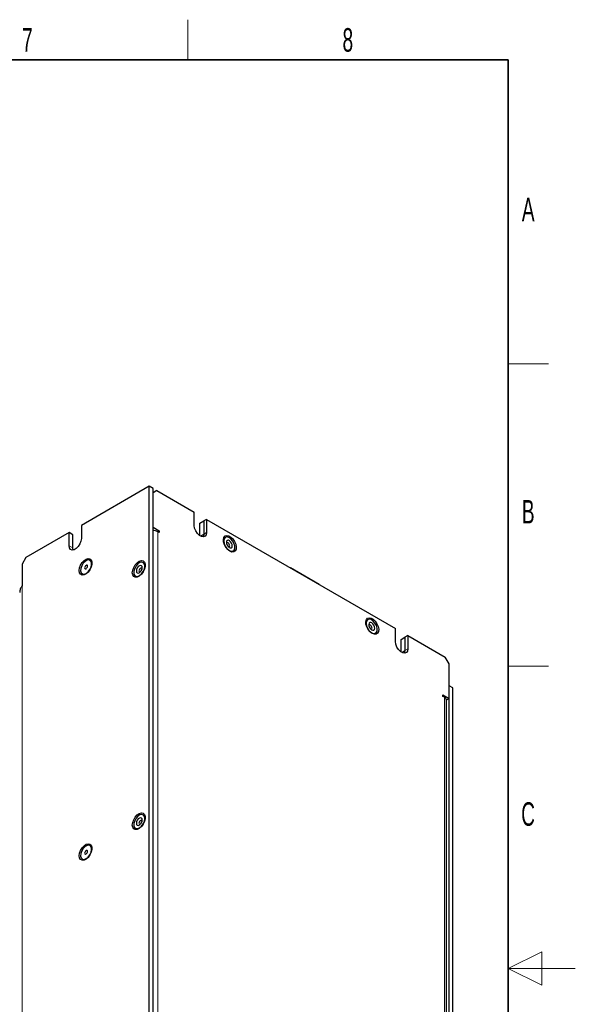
# Model space of a CAD drawing. Header units: millimetres. Extents: x 5 to 418, y 2 to 292.
# Tile 9 of 9: x 335 to 418, y 142 to 288. Entities that reach past the tile are written whole.
import ezdxf

# ---------------------------------------------------------------- set-up
doc = ezdxf.new("R2010")
doc.units = ezdxf.units.MM
doc.layers.add('SLD-0', color=7, linetype='Continuous')
doc.styles.add('SLDTEXTSTYLE0', font='TXT', dxfattribs={"width": 0.605})

msp = doc.modelspace()

# ---------------------------------------------------------------- linework, layer by layer
at = {"color": 7, "linetype": 'Continuous', "lineweight": 25}
for p, q in [((354.5064, 219.0581), (344.3947, 213.2207)), ((354.5064, 121.0732), (354.5064, 219.0581)), ((355.072, 218.7315), (354.5064, 219.0581)), ((355.072, 120.7466), (355.072, 218.7315)), ((355.6377, 218.4049), (355.072, 218.0783)), ((355.2135, 218.16), (355.6377, 218.4049)), ((355.6377, 218.4049), (361.2239, 215.1801)), ((355.2135, 218.16), (355.072, 218.2416)), ((355.072, 218.0783), (355.2135, 218.16)), ((355.072, 212.934), (355.072, 218.0783)), ((361.2239, 213.2204), (361.2239, 215.1801)), ((363.0623, 214.1188), (362.6381, 213.8739)), ((363.0623, 214.1188), (363.0623, 212.1591)), ((363.0623, 214.1188), (391.2052, 197.8723)), ((344.3947, 213.2207), (344.3947, 211.261)), ((355.072, 212.934), (355.9913, 212.4034)), ((362.0724, 213.5473), (362.6381, 213.8739)), ((362.0724, 211.6722), (362.0724, 213.5473)), ((362.6381, 213.8739), (362.6381, 211.9142)), ((342.5563, 212.1594), (336.1216, 208.4447)), ((342.5563, 210.1997), (342.5563, 212.1594)), ((343.1219, 211.8328), (342.5563, 212.1594)), ((343.1219, 209.8731), (343.1219, 211.8328)), ((355.7791, 212.2809), (355.9913, 212.4034)), ((355.9913, 212.1584), (355.7791, 212.2809)), ((355.9913, 212.4034), (355.9913, 212.1584)), ((343.1731, 209.5534), (343.1219, 209.8731)), ((336.1216, 208.4447), (335.5559, 207.4649)), ((335.5559, 207.4649), (335.5559, 204.1988)), ((345.6927, 208.0133), (345.6787, 208.0213)), ((375.5781, 206.8942), (375.576, 206.8948)), ((379.8537, 204.426), (375.5781, 206.8942)), ((344.5188, 206.0121), (344.5328, 206.004)), ((379.8664, 204.418), (379.8537, 204.426)), ((391.2052, 195.9126), (391.2052, 197.8723)), ((392.0537, 196.2394), (392.6194, 196.566)), ((393.0437, 196.8109), (392.6194, 196.566)), ((392.6194, 196.566), (392.6194, 194.6063)), ((393.0437, 196.8109), (393.0437, 194.8512)), ((393.0437, 196.8109), (398.6298, 193.5861)), ((392.0537, 194.3644), (392.0537, 196.2394)), ((399.1955, 192.6063), (398.6298, 193.5861)), ((399.1955, 187.4621), (399.1955, 192.6063)), ((399.1955, 99.1941), (399.1955, 189.3402)), ((399.7612, 189.0136), (399.1955, 189.3402)), ((398.2763, 187.9928), (399.1955, 187.4621)), ((398.2763, 187.7478), (398.2763, 187.9928)), ((398.4884, 187.6254), (398.2763, 187.7478)), ((399.7612, 98.8675), (399.7612, 189.0136)), ((398.7813, 101.3171), (398.7813, 187.2172)), ((398.9127, 187.2988), (399.1955, 187.4621)), ((345.6927, 165.5531), (345.6787, 165.5612)), ((344.5188, 163.552), (344.5328, 163.5439))]:
    msp.add_line(p, q, dxfattribs=at)
at = {"color": 7, "linetype": 'Continuous', "lineweight": 18}
for p, q in [((355.7791, 212.2809), (355.7791, 126.3808)), ((362.143, 211.6283), (362.6381, 211.9142)), ((363.0623, 212.1591), (362.6381, 211.9142)), ((343.1219, 209.8731), (342.5563, 210.1997)), ((335.5559, 114.0527), (335.5559, 204.1988)), ((392.1243, 194.3205), (392.6194, 194.6063)), ((393.0437, 194.8512), (392.6194, 194.6063)), ((398.4884, 101.7253), (398.4884, 187.6254))]:
    msp.add_line(p, q, dxfattribs=at)
at = {"color": 7, "linetype": 'Continuous', "lineweight": 25, "flags": 128}
for points in [[(363.0623, 212.1591), (363.0069, 211.828), (362.8473, 211.6009), (362.6027, 211.5051), (362.3027, 211.5522), (361.9835, 211.7365), (361.6835, 212.0358), (361.4389, 212.4139), (361.2793, 212.8254), (361.2239, 213.2204)], [(344.3947, 211.261), (344.3393, 210.866), (344.1797, 210.4546), (343.9351, 210.0764), (343.6351, 209.7771), (343.3159, 209.5928), (343.0159, 209.5457), (342.7713, 209.6415), (342.6117, 209.8687), (342.5563, 210.1997)], [(362.6381, 211.9142), (362.5826, 211.5831), (362.5453, 211.5031)], [(362.5453, 211.5031), (362.5826, 211.5831), (362.6381, 211.9142)], [(366.5272, 209.375), (366.2149, 209.6154), (365.9365, 209.9501), (365.7221, 210.3429), (365.5949, 210.7511), (365.5688, 211.1305), (365.6465, 211.44), (365.8196, 211.6461), (366.0695, 211.7264), (366.3689, 211.6722), (366.6855, 211.4895), (366.9849, 211.1979), (367.2347, 210.8292), (367.4078, 210.4232), (367.4856, 210.0239), (367.4594, 209.6747), (367.3322, 209.4134), (367.1178, 209.2682), (366.8394, 209.2549), (366.5272, 209.375)], [(366.0908, 209.7891), (366.382, 209.5307), (366.6817, 209.395), (366.9495, 209.4001), (367.1492, 209.5455), (367.2539, 209.8115), (367.2495, 210.1621), (367.1364, 210.55), (366.9301, 210.9229), (366.6583, 211.2303), (366.3577, 211.4308), (366.0691, 211.4972), (365.8312, 211.4207), (365.6764, 211.2114), (365.6254, 210.8978), (365.6851, 210.5221), (365.8476, 210.1351), (366.0908, 209.7891)], [(366.2529, 210.0857), (366.4213, 209.9387), (366.5933, 209.8678), (366.7429, 209.8837), (366.8472, 209.984), (366.8903, 210.1536), (366.8658, 210.3665), (366.7772, 210.5903), (366.6381, 210.791), (366.4698, 210.938), (366.2977, 211.009), (366.1481, 210.9931), (366.0438, 210.8927), (366.0007, 210.7232), (366.0253, 210.5103), (366.1138, 210.2864), (366.2529, 210.0857)], [(366.3317, 210.0067), (366.4127, 210.0159), (366.4707, 210.0717), (366.4947, 210.1659), (366.481, 210.2841), (366.4318, 210.4085), (366.3545, 210.52), (366.261, 210.6017), (366.1654, 210.6411), (366.0823, 210.6322), (366.0244, 210.5765), (366.0148, 210.5557)], [(344.0695, 206.5006), (344.1216, 206.8913), (344.2722, 207.2998), (344.5051, 207.6818), (344.795, 207.996), (345.1105, 208.2083), (345.4174, 208.2958), (345.6824, 208.2488), (345.8769, 208.0726), (345.9797, 207.7862), (345.9797, 207.4206), (345.8769, 207.0155), (345.6824, 206.6148), (345.4174, 206.2618), (345.1105, 205.9949), (344.795, 205.843), (344.5051, 205.8225), (344.2722, 205.9356), (344.1216, 206.1701), (344.0695, 206.5006)], [(345.0988, 206.0695), (345.3951, 206.3046), (345.6514, 206.6358), (345.833, 207.0184), (345.9155, 207.4008), (345.8877, 207.7314), (345.7534, 207.9654), (345.5306, 208.0713), (345.2495, 208.0348), (344.9481, 207.8608), (344.667, 207.5728), (344.4442, 207.2097), (344.3099, 206.8205), (344.282, 206.4578), (344.3645, 206.1707), (344.5462, 205.9977), (344.8025, 205.9624), (345.0988, 206.0695)], [(345.0988, 206.7718), (345.18, 206.8373), (345.2488, 206.9301), (345.2948, 207.0361), (345.3109, 207.1392), (345.2948, 207.2236), (345.2488, 207.2765), (345.18, 207.2899), (345.0988, 207.2617), (345.0176, 207.1962), (344.9488, 207.1033), (344.9028, 206.9973), (344.8867, 206.8943), (344.9028, 206.8098), (344.9488, 206.7569), (345.0176, 206.7435), (345.0988, 206.7718)], [(345.1128, 206.0615), (345.4091, 206.2965), (345.6654, 206.6277), (345.847, 207.0103), (345.9295, 207.3928), (345.9017, 207.7233), (345.7673, 207.9573), (345.6927, 208.0133)], [(351.9891, 206.1733), (352.0412, 206.5639), (352.1918, 206.9724), (352.4247, 207.3545), (352.7146, 207.6687), (353.0301, 207.881), (353.337, 207.9684), (353.602, 207.9214), (353.7965, 207.7452), (353.8993, 207.4588), (353.8993, 207.0932), (353.7965, 206.6881), (353.602, 206.2874), (353.337, 205.9345), (353.0301, 205.6676), (352.7146, 205.5156), (352.4247, 205.4951), (352.1918, 205.6083), (352.0412, 205.8428), (351.9891, 206.1733)], [(353.806, 207.4426), (353.6553, 207.6571), (353.4205, 207.7398), (353.1333, 207.6795), (352.8324, 207.4845), (352.5585, 207.1809), (352.3487, 206.8099), (352.2311, 206.4215), (352.2218, 206.0682), (352.322, 205.7977), (352.5181, 205.6465), (352.7836, 205.6351), (353.0828, 205.765), (353.3751, 206.0186), (353.6212, 206.3618), (353.7877, 206.748), (353.8522, 207.1253), (353.806, 207.4426)], [(353.4525, 207.0948), (353.3639, 207.2163), (353.2248, 207.2563), (353.0564, 207.2088), (352.8844, 207.081), (352.7348, 206.8924), (352.6306, 206.6716), (352.5875, 206.4523), (352.6122, 206.2678), (352.7008, 206.1463), (352.8399, 206.1063), (353.0083, 206.1537), (353.1804, 206.2815), (353.3299, 206.4702), (353.4341, 206.691), (353.4772, 206.9103), (353.4525, 207.0948)], [(353.4638, 206.7967), (353.4146, 206.8642), (353.3373, 206.8865), (353.2437, 206.8601), (353.1481, 206.7891), (353.0651, 206.6843), (353.0072, 206.5616), (352.9832, 206.4398), (352.9969, 206.3373), (353.0462, 206.2698), (353.1234, 206.2475), (353.1462, 206.2497)], [(387.7404, 197.1289), (387.4281, 197.3693), (387.1497, 197.704), (386.9353, 198.0968), (386.8081, 198.5049), (386.782, 198.8843), (386.8597, 199.1939), (387.0329, 199.3999), (387.2827, 199.4803), (387.5821, 199.4261), (387.8987, 199.2434), (388.1981, 198.9518), (388.4479, 198.5831), (388.621, 198.1771), (388.6988, 197.7778), (388.6726, 197.4286), (388.5454, 197.1672), (388.331, 197.0221), (388.0526, 197.0088), (387.7404, 197.1289)], [(387.304, 197.5429), (387.5952, 197.2846), (387.8949, 197.1488), (388.1627, 197.154), (388.3624, 197.2994), (388.4671, 197.5653), (388.4627, 197.916), (388.3496, 198.3039), (388.1433, 198.6768), (387.8715, 198.9842), (387.5709, 199.1847), (387.2823, 199.2511), (387.0444, 199.1745), (386.8896, 198.9653), (386.8386, 198.6517), (386.8984, 198.276), (387.0608, 197.889), (387.304, 197.5429)], [(387.4661, 197.8396), (387.6345, 197.6926), (387.8065, 197.6216), (387.9561, 197.6376), (388.0604, 197.7379), (388.1035, 197.9075), (388.079, 198.1203), (387.9904, 198.3442), (387.8514, 198.5449), (387.683, 198.6919), (387.5109, 198.7629), (387.3613, 198.7469), (387.257, 198.6466), (387.2139, 198.477), (387.2385, 198.2641), (387.327, 198.0403), (387.4661, 197.8396)], [(387.5449, 197.7606), (387.6259, 197.7698), (387.6839, 197.8255), (387.7079, 197.9197), (387.6942, 198.038), (387.645, 198.1624), (387.5677, 198.2739), (387.4742, 198.3555), (387.3786, 198.395), (387.2955, 198.3861), (387.2376, 198.3303), (387.228, 198.3095)], [(393.0437, 194.8512), (392.9882, 194.5202), (392.8286, 194.2931), (392.5841, 194.1973), (392.2841, 194.2444), (391.9648, 194.4287), (391.6648, 194.7279), (391.4203, 195.1061), (391.2606, 195.5175), (391.2052, 195.9126)], [(392.6194, 194.6063), (392.564, 194.2753), (392.5267, 194.1952)], [(392.5267, 194.1952), (392.564, 194.2753), (392.6194, 194.6063)], [(351.9891, 168.6124), (352.0412, 169.0031), (352.1918, 169.4115), (352.4247, 169.7936), (352.7146, 170.1078), (353.0301, 170.3201), (353.337, 170.4075), (353.602, 170.3606), (353.7965, 170.1843), (353.8993, 169.8979), (353.8993, 169.5324), (353.7965, 169.1273), (353.602, 168.7265), (353.337, 168.3736), (353.0301, 168.1067), (352.7146, 167.9548), (352.4247, 167.9342), (352.1918, 168.0474), (352.0412, 168.2819), (351.9891, 168.6124)], [(353.806, 169.8817), (353.6553, 170.0962), (353.4205, 170.1789), (353.1333, 170.1187), (352.8324, 169.9236), (352.5585, 169.62), (352.3487, 169.249), (352.2311, 168.8606), (352.2218, 168.5073), (352.322, 168.2368), (352.5181, 168.0856), (352.7836, 168.0742), (353.0828, 168.2041), (353.3751, 168.4578), (353.6212, 168.8009), (353.7877, 169.1872), (353.8522, 169.5644), (353.806, 169.8817)], [(353.4525, 169.5339), (353.3639, 169.6554), (353.2248, 169.6955), (353.0564, 169.648), (352.8844, 169.5202), (352.7348, 169.3315), (352.6306, 169.1107), (352.5875, 168.8914), (352.6122, 168.7069), (352.7008, 168.5854), (352.8399, 168.5454), (353.0083, 168.5929), (353.1804, 168.7207), (353.3299, 168.9093), (353.4341, 169.1301), (353.4772, 169.3494), (353.4525, 169.5339)], [(353.4638, 169.2358), (353.4146, 169.3033), (353.3373, 169.3256), (353.2437, 169.2992), (353.1481, 169.2282), (353.0651, 169.1234), (353.0072, 169.0007), (352.9832, 168.8789), (352.9969, 168.7764), (353.0462, 168.7089), (353.1234, 168.6867), (353.1462, 168.6888)], [(344.0695, 164.0405), (344.1216, 164.4312), (344.2722, 164.8397), (344.5051, 165.2217), (344.795, 165.5359), (345.1105, 165.7482), (345.4174, 165.8356), (345.6824, 165.7887), (345.8769, 165.6125), (345.9797, 165.326), (345.9797, 164.9605), (345.8769, 164.5554), (345.6824, 164.1546), (345.4174, 163.8017), (345.1105, 163.5348), (344.795, 163.3829), (344.5051, 163.3624), (344.2722, 163.4755), (344.1216, 163.71), (344.0695, 164.0405)], [(345.0988, 163.6094), (345.3951, 163.8444), (345.6514, 164.1756), (345.833, 164.5583), (345.9155, 164.9407), (345.8877, 165.2713), (345.7534, 165.5053), (345.5306, 165.6112), (345.2495, 165.5747), (344.9481, 165.4007), (344.667, 165.1126), (344.4442, 164.7495), (344.3099, 164.3604), (344.282, 163.9977), (344.3645, 163.7105), (344.5462, 163.5376), (344.8025, 163.5023), (345.0988, 163.6094)], [(345.0988, 164.3116), (345.18, 164.3772), (345.2488, 164.47), (345.2948, 164.576), (345.3109, 164.6791), (345.2948, 164.7635), (345.2488, 164.8164), (345.18, 164.8298), (345.0988, 164.8016), (345.0176, 164.7361), (344.9488, 164.6432), (344.9028, 164.5372), (344.8867, 164.4341), (344.9028, 164.3497), (344.9488, 164.2968), (345.0176, 164.2834), (345.0988, 164.3116)], [(345.1128, 163.6013), (345.4091, 163.8364), (345.6654, 164.1676), (345.847, 164.5502), (345.9295, 164.9326), (345.9017, 165.2632), (345.7673, 165.4972), (345.6927, 165.5531)]]:
    msp.add_lwpolyline(points, dxfattribs=at)
at = {"color": 7, "linetype": 'Continuous', "lineweight": 25}
for centre, radius, start, end in [((355.1009, 211.0074), 1.4429, 61.959761, 91.144097), ((344.7773, 206.4921), 0.5459, 243.391425, 307.919034), ((398.2808, 187.1672), 0.5029, 5.694799, 65.625342), ((344.7773, 164.032), 0.5459, 243.391425, 307.919034)]:
    msp.add_arc(centre, radius, start, end, dxfattribs=at)
msp.add_open_spline([(335.5559, 204.1988), (335.4551, 204.0456), (335.2536, 203.7392), (335.2208, 203.3924), (335.2044, 203.219)], degree=3, dxfattribs=at)
at = {"layer": 'SLD-0', "lineweight": 18}
for p, q in [((360.25, 282.5), (360.25, 288.5)), ((408, 237.25), (414, 237.25)), ((408, 192.25), (414, 192.25)), ((413, 149.75), (408, 147.25)), ((413, 144.75), (413, 149.75)), ((418, 147.25), (408, 147.25)), ((408, 147.25), (413, 144.75))]:
    msp.add_line(p, q, dxfattribs=at)
at = {"layer": 'SLD-0', "lineweight": 35}
for p, q in [((408, 282.5), (26, 282.5)), ((408, 12), (408, 282.5))]:
    msp.add_line(p, q, dxfattribs=at)

# ---------------------------------------------------------------- texts
at = {"layer": 'SLD-0', "char_height": 3.5, "attachment_point": 2, "style": 'SLDTEXTSTYLE0'}
for s, insert in [('8', (384.1027, 287.243)), ('7', (336.3527, 287.243)), ('A', (410.9816, 262.0011)), ('B', (410.9816, 217.0011)), ('C', (410.9597, 172.0011))]:
    msp.add_mtext(s, dxfattribs=dict(at, insert=insert))

doc.saveas('drawing.dxf')
